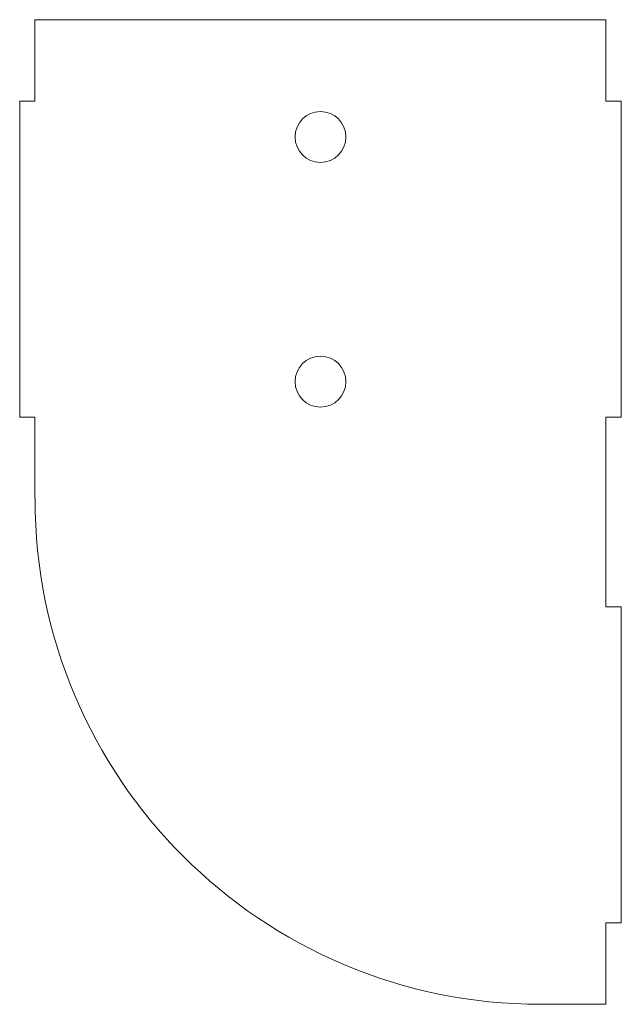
# Model space of a CAD drawing. Header units: inches. Extents: x 0.9 to 8.3, y 4.9 to 17.
import ezdxf

# ---------------------------------------------------------------- set-up
doc = ezdxf.new("R2010")
doc.units = ezdxf.units.IN
doc.header["$MEASUREMENT"] = 0

msp = doc.modelspace()

# ---------------------------------------------------------------- linework, layer by layer
at = {"color": 7, "linetype": 'Continuous', "lineweight": 15}
for p, q in [((8.075, 16.971), (1.075, 16.971)), ((1.075, 16.971), (1.075, 15.971)), ((8.075, 15.971), (8.075, 16.971)), ((1.075, 15.971), (0.888, 15.971)), ((0.888, 15.971), (0.888, 12.096)), ((8.263, 15.971), (8.075, 15.971)), ((8.263, 12.096), (8.263, 15.971)), ((0.888, 12.096), (1.075, 12.096)), ((1.075, 12.096), (1.075, 11.096)), ((8.075, 9.773), (8.075, 12.096)), ((8.075, 12.096), (8.263, 12.096)), ((8.263, 9.773), (8.075, 9.773)), ((8.263, 5.898), (8.263, 9.773)), ((8.075, 4.898), (8.075, 5.898)), ((8.075, 5.898), (8.263, 5.898)), ((7.274, 4.898), (8.075, 4.898))]:
    msp.add_line(p, q, dxfattribs=at)
for centre in [(4.575, 15.533), (4.575, 12.533)]:
    msp.add_circle(centre, 0.312, dxfattribs=at)
msp.add_arc((7.274, 11.096), 6.198, 180, 270, dxfattribs=at)

doc.saveas('drawing.dxf')
